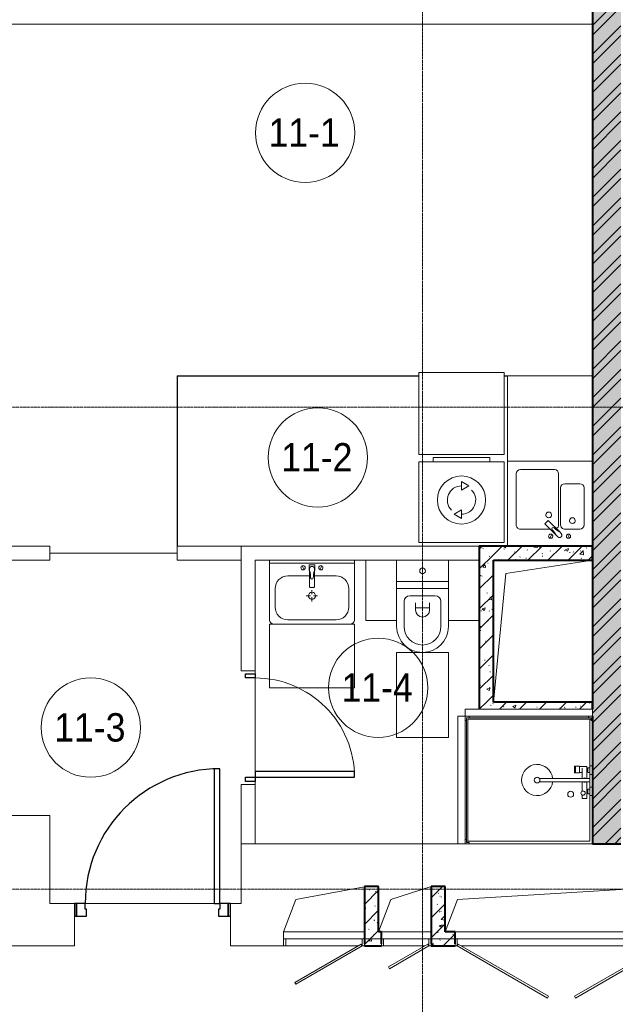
# Model space of a CAD drawing. Header units: millimetres. Extents: x 5617 to 113704, y 7718 to 156189.
# Tile 39 of 48: x 61332 to 65534, y 69989 to 76932. Entities that reach past the tile are written whole.
import ezdxf

# ---------------------------------------------------------------- set-up
doc = ezdxf.new("R2010")
doc.units = ezdxf.units.MM
doc.linetypes.add('ADSK_Линия сетки', pattern=[25, 20, -2.5, 0, -2.5])
doc.linetypes.add('Линия сетки', pattern=[25, 20, -2.5, 0, -2.5])
for name, color, linetype, lineweight in [('Двери', 7, 'Continuous', 18), ('Каркас несущий', 7, 'Continuous', 18), ('Каркас_Импост', 7, 'Continuous', 30), ('Марки помещений', 7, 'Continuous', 20), ('Мебель', 7, 'Continuous', 18), ('Монтажный зазор', 7, 'Continuous', 30), ('Оси', 7, 'Continuous', 9), ('Панель', 7, 'Continuous', 30), ('Перекрытия', 7, 'Continuous', 18), ('Сантехнические приборы', 7, 'Continuous', 18), ('Стены', 7, 'Continuous', 18), ('Стены разрез', 7, 'Continuous', 40), ('Стены штриховка', 7, 'Continuous', 40), ('Электрооборудование', 7, 'Continuous', 18)]:
    doc.layers.add(name, color=color, linetype=linetype, lineweight=lineweight)
doc.styles.add('Arial_3', font='arial.ttf', dxfattribs={"width": 0.9, "height": 200})
pattern_1 = [(50, (0, 0), (218.62117, -19.1268), [22.86, -251.46]), (355, (0, 0), (-42.2919, 229.2684), [18.288, -201.168]), (100.451, (18.22, -1.6), (176.33107, 210.13963), [19.428, -213.708]), (46.184, (0, 60.96), (325.29495, -50.45164), [34.29, -377.19]), (96.636, (27.1, 56.76), (284.883, 296.9127), [29.142, -320.562]), (351.184, (0, 60.96), (284.8858, 296.9107), [27.432, -301.752]), (21, (30.48, 45.72), (181.93753, -122.71832), [22.86, -251.46]), (326, (30.48, 45.72), (74.1622, 221.0262), [18.288, -201.168]), (71.451, (45.64, 35.5), (256.10035, 98.30526), [19.428, -213.708]), (37.5, (0, 0), (3.70639, 101.465895), [3.353, -195.377, 3.353, -200.863, -201.93]), (37.5, (0, 0), (3.70639, 101.465895), [-402.946, 3.353, -198.577]), (7.5, (0, 0), (80.18358, 120.21653), [3.353, -113.081, 3.353, -190.805, -76.962]), (7.5, (0, 0), (80.18358, 120.21653), [-310.591, 3.353, -73.609]), (327.5, (-67.97, 0), (162.70865, -6.87497), [3.353, -72.847, 3.353, -234.391, -315.468]), (327.5, (-67.97, 0), (162.70865, -6.87497), [-313.944, 3.353, -312.115]), (317.5, (-98.45, 0), (177.75468, 30.51183), [3.353, -95.707, 3.353, -154.534, -224.028]), (317.5, (-98.45, 0), (177.75468, 30.51183), [-256.946, 3.353, -220.675])]
pattern_2 = [(45, (0, 0), (-70.71068, 70.71068), [])]

# ---------------------------------------------------------------- blocks, each defined once
blk = doc.blocks.new('MR_Зона обслуживания - MR_Зона обслуживания-2560103-МКСС_K1_L02_4_800_')
at = {"layer": 'Мебель', "color": 254, "lineweight": 9, "true_color": 0xcccccc}
for p, q in [((450, 0), (-450, 0)), ((-450, 0), (-450, -50)), ((450, -50), (450, 0)), ((-450, -50), (450, -50))]:
    blk.add_line(p, q, dxfattribs=at)
blk = doc.blocks.new('MR_Зона обслуживания - MR_Зона обслуживания-2560062-МКСС_K1_L02_4_800_')
at = {"layer": 'Мебель', "color": 254, "lineweight": 9, "true_color": 0xcccccc}
for p, q in [((182.5, 0), (-182.5, 0)), ((-182.5, 0), (-182.5, -600)), ((182.5, -600), (182.5, 0)), ((-182.5, -600), (182.5, -600))]:
    blk.add_line(p, q, dxfattribs=at)
blk = doc.blocks.new('MR_Зона обслуживания - MR_Зона обслуживания-V7-МКСС_K1_L02_4_800_')
at = {"layer": 'Мебель', "color": 254, "lineweight": 9, "true_color": 0xcccccc}
for p, q in [((108.75, 0), (-108.75, 0)), ((-108.75, 0), (-108.75, -425)), ((-108.75, -425), (108.75, -425))]:
    blk.add_line(p, q, dxfattribs=at)
blk = doc.blocks.new('MR_Зона обслуживания - MR_Зона обслуживания-V8-МКСС_K1_L02_4_800_')
at = {"layer": 'Мебель', "color": 254, "lineweight": 9, "true_color": 0xcccccc}
for p, q in [((108.75, 0), (-108.75, 0)), ((-108.75, 0), (-108.75, -425)), ((108.75, -425), (108.75, 0)), ((-108.75, -425), (108.75, -425))]:
    blk.add_line(p, q, dxfattribs=at)
blk = doc.blocks.new('MR_Зона обслуживания - MR_Зона обслуживания-2560074-МКСС_K1_L02_4_800_')
at = {"layer": 'Мебель', "color": 254, "lineweight": 9, "true_color": 0xcccccc}
for p, q in [((300, 450), (-300, 450)), ((-300, 450), (-300, 0)), ((300, 0), (300, 450)), ((-300, 0), (300, 0))]:
    blk.add_line(p, q, dxfattribs=at)
blk = doc.blocks.new('MR_Зона обслуживания - MR_Зона обслуживания-2560098-МКСС_K1_L02_4_800_')
at = {"layer": 'Мебель', "color": 254, "lineweight": 9, "true_color": 0xcccccc}
for p, q in [((300, 580), (-300, 580)), ((-300, 580), (-300, 0)), ((300, 0), (300, 580)), ((-300, 0), (300, 0))]:
    blk.add_line(p, q, dxfattribs=at)
blk = doc.blocks.new('MR_Зона обслуживания - MR_Зона обслуживания-V10-МКСС_K1_L02_4_800_')
at = {"layer": 'Мебель', "color": 254, "lineweight": 9, "true_color": 0xcccccc}
for p, q in [((300, 0), (-300, 0)), ((300, -600), (300, 0)), ((-300, -600), (300, -600))]:
    blk.add_line(p, q, dxfattribs=at)
blk = doc.blocks.new('A_DOR_Door - Вн_3_Одинарная_800x2100-2781343-МКСС_K1_L02_4_800_')
at = {"layer": 'Двери', "color": 254, "lineweight": 30, "true_color": 0xcccccc}
for p, q in [((-380, 20), (-350, 20)), ((-380, -50), (-380, 20)), ((-350, 20), (-350, -50)), ((350, -50), (350, 20)), ((350, 20), (380, 20)), ((380, 20), (380, -50)), ((-350, -50), (-380, -50)), ((-350, -50), (-350, -750)), ((-310, -50), (-350, -50)), ((-350, -50), (-350, -750)), ((-310, -750), (-310, -50)), ((380, -50), (350, -50)), ((-350, -750), (-310, -750))]:
    blk.add_line(p, q, dxfattribs=at)
at = {"layer": 'Двери', "color": 254, "lineweight": 9, "true_color": 0xe5e5e5}
blk.add_arc((-350, -50), 700, 270, 0, dxfattribs=at)
blk = doc.blocks.new('101_Лючок доступа_Двупольный - ЛД_П_1500х2100-3933160-МКСС_K1_L02_4_800_')
at = {"layer": 'Двери', "color": 254, "true_color": 0xcccccc}
for p, q in [((-98.5, 417.5), (-735, 50)), ((-91, 404.5), (-98.5, 417.5)), ((98.5, 417.5), (91, 404.5)), ((735, 50), (98.5, 417.5)), ((-727.5, 37), (-91, 404.5)), ((91, 404.5), (727.5, 37)), ((-735, 50), (-750, 50)), ((-735, 50), (-727.5, 37)), ((0, 50), (-705, 50)), ((705, 50), (0, 50)), ((727.5, 37), (735, 50)), ((750, 50), (735, 50)), ((750, -50), (-750, -50))]:
    blk.add_line(p, q, dxfattribs=at)
at = {"layer": 'Каркас_Импост', "color": 254, "lineweight": 18, "true_color": 0xcccccc}
for p, q in [((-750, 50), (-735, 50)), ((-750, 50), (-750, 0)), ((-750, 0), (-735, 0)), ((-735, 50), (-735, 0)), ((750, 50), (735, 50)), ((735, 50), (735, 0)), ((735, 0), (750, 0)), ((750, 50), (750, 0))]:
    blk.add_line(p, q, dxfattribs=at)
blk = doc.blocks.new('101_Лючок доступа_Однопольный - ЛД_П_350х2100-3928750-МКСС_K1_L02_4_800_')
at = {"layer": 'Двери', "color": 254, "true_color": 0xcccccc}
for p, q in [((117.1, 210), (-160, 50)), ((124.6, 197), (117.1, 210)), ((-152.5, 37), (124.6, 197)), ((-160, 50), (-175, 50)), ((-160, 50), (-152.5, 37)), ((160, 50), (-130, 50)), ((175, -50), (-175, -50))]:
    blk.add_line(p, q, dxfattribs=at)
at = {"layer": 'Каркас_Импост', "color": 254, "lineweight": 18, "true_color": 0xcccccc}
for p, q in [((-175, 50), (-160, 50)), ((-175, 50), (-175, -50)), ((-175, 0), (-160, 0)), ((-160, 50), (-160, 0)), ((175, 50), (160, 50)), ((175, 50), (160, 50)), ((160, 50), (160, 35)), ((160, 50), (160, 0)), ((160, 0), (175, 0)), ((175, 50), (175, -50)), ((175, 35), (175, 50))]:
    blk.add_line(p, q, dxfattribs=at)
blk = doc.blocks.new('101_Лючок доступа_Однопольный - ЛД_П_570х2100-3929508-МКСС_K1_L02_4_800_')
at = {"layer": 'Двери', "color": 254, "true_color": 0xcccccc}
for p, q in [((197.7, 320), (-270, 50)), ((-262.5, 37), (205.2, 307)), ((205.2, 307), (197.7, 320)), ((-270, 50), (-285, 50)), ((-270, 50), (-262.5, 37)), ((270, 50), (-240, 50)), ((285, -50), (-285, -50))]:
    blk.add_line(p, q, dxfattribs=at)
at = {"layer": 'Каркас_Импост', "color": 254, "lineweight": 18, "true_color": 0xcccccc}
for p, q in [((-285, 50), (-270, 50)), ((-285, 50), (-285, -50)), ((-285, 0), (-270, 0)), ((-270, 50), (-270, 0)), ((285, 50), (270, 50)), ((285, 50), (270, 50)), ((270, 50), (270, 35)), ((270, 50), (270, 0)), ((270, 0), (285, 0)), ((285, 50), (285, -50)), ((285, 35), (285, 50))]:
    blk.add_line(p, q, dxfattribs=at)
blk = doc.blocks.new('101_Дверь_Однопольная - _НЧ_Мет_900х2100_Квартира_Л-3602911-МКСС_K1_L02_4_800_')
at = {"layer": 'Каркас_Импост', "color": 254, "true_color": 0xcccccc}
for p, q in [((-475, 150), (-535, 150)), ((-535, 150), (-535, 60)), ((-475, 110), (-475, 150)), ((535, 150), (475, 150)), ((475, 150), (475, 110)), ((535, 60), (535, 150)), ((-465, 110), (-475, 110)), ((-465, 60), (-465, 110)), ((475, 110), (465, 110)), ((465, 110), (465, 60)), ((-535, 60), (-465, 60)), ((465, 60), (535, 60))]:
    blk.add_line(p, q, dxfattribs=at)
at = {"layer": 'Монтажный зазор', "color": 254, "true_color": 0xcccccc}
for p, q in [((-535, 150), (-550, 150)), ((-550, 150), (-550, 60)), ((-535, 60), (-535, 150)), ((550, 150), (535, 150)), ((535, 150), (535, 60)), ((550, 60), (550, 150)), ((-550, 60), (-535, 60)), ((535, 60), (550, 60))]:
    blk.add_line(p, q, dxfattribs=at)
at = {"layer": 'Панель', "color": 254, "true_color": 0xcccccc}
for p, q in [((475, 1100), (435, 1100)), ((435, 1100), (435, 150)), ((475, 150), (475, 1100)), ((435, 150), (475, 150))]:
    blk.add_line(p, q, dxfattribs=at)
blk.add_arc((475, 150), 950, 90, 180, dxfattribs=at)
blk = doc.blocks.new('ПР - 1520_100_Оп1210-250-3955347-МКСС_K1_L02_4_800_')
at = {"layer": 'Каркас несущий', "color": 254, "true_color": 0xffcccc}
blk.add_line((-1000, 0), (1960, 0), dxfattribs=at)
blk.add_line((-1000, 0), (1960, 0), dxfattribs=at)
blk = doc.blocks.new('MR_Душевой поддон - Санузел с душем_900х900-2498930-МКСС_K1_L02_4_800_')
at = {"layer": 'Сантехнические приборы', "color": 253, "true_color": 0xaaaaaa}
for p, q in [((-70, 0), (-100, 0)), ((-100, 0), (-100, -30)), ((-70, -10), (-70, 0)), ((310, 0), (250.2, 0)), ((250.2, 0), (250.2, -20)), ((310, -20), (310, 0)), ((459.8, 0), (400, 0)), ((400, 0), (400, -20)), ((459.8, -20), (459.8, 0)), ((-100, -30), (-100, -870)), ((-100, -30), (-90, -30)), ((-90, -30), (-90, -10)), ((-90, -10), (-70, -10)), ((-80, -10), (-90, -10)), ((-90, -10), (-90, -890)), ((-80, -880), (-80, -10)), ((250.2, -20), (-80, -20)), ((250.2, 0), (-70, 0)), ((250.2, -20), (310, -20)), ((266.7, -42), (253.8, -42)), ((253.8, -42), (253.8, -92.5)), ((296, -20), (264, -20)), ((264, -20), (264, -34)), ((264, -34), (296, -34)), ((293.6, -34), (266.7, -34)), ((266.7, -34), (266.7, -42)), ((338.7, -42), (266.7, -42)), ((266.7, -42), (293.6, -42)), ((293.6, -42), (293.6, -34)), ((296, -34), (296, -20)), ((400, 0), (310, 0)), ((338.7, -20), (310, -20)), ((361.3, -20), (338.7, -20)), ((338.7, -20), (338.7, -375.1)), ((400, -20), (361.3, -20)), ((361.3, -375.1), (361.3, -20)), ((479.1, -42), (361.3, -42)), ((400, -20), (459.8, -20)), ((446, -20), (414, -20)), ((414, -20), (414, -34)), ((414, -34), (446, -34)), ((443.3, -34), (416.4, -34)), ((416.4, -34), (416.4, -42)), ((416.4, -42), (443.3, -42)), ((443.3, -42), (443.3, -34)), ((446, -34), (446, -20)), ((800, 0), (459.8, 0)), ((780, -20), (459.8, -20)), ((479.1, -73.7), (479.1, -42)), ((780, -880), (780, -20)), ((800, -870), (800, 0)), ((298.9, -92.5), (251.9, -92.5)), ((251.9, -92.5), (251.9, -120)), ((251.9, -120), (298.9, -120)), ((298.9, -120), (251.9, -120)), ((251.9, -120), (251.9, -129.1)), ((251.9, -129.1), (298.9, -129.1)), ((253.8, -92.5), (296.6, -92.5)), ((266.7, -73.7), (338.7, -73.7)), ((296.6, -92.5), (296.6, -73.7)), ((298.9, -120), (298.9, -92.5)), ((298.9, -129.1), (298.9, -120)), ((361.3, -73.7), (428.7, -73.7)), ((455.7, -73.7), (479.1, -73.7)), ((-100, -870), (-100, -900)), ((-90, -870), (-100, -870)), ((-100, -900), (-70, -900)), ((-90, -890), (-90, -870)), ((-70, -890), (-90, -890)), ((-90, -890), (790, -890)), ((790, -880), (-80, -880)), ((-70, -900), (-70, -890)), ((-70, -900), (770, -900)), ((790, -890), (770, -890)), ((770, -890), (770, -900)), ((770, -900), (800, -900)), ((800, -870), (790, -870)), ((790, -870), (790, -890)), ((790, -890), (790, -880)), ((800, -900), (800, -870))]:
    blk.add_line(p, q, dxfattribs=at)
for centre, radius, start, end in [((350, -56.1), 15.5, 137.00933, 222.99067), ((350, -56.1), 15.5, 317.00933, 42.99067), ((442.2, -67.2), 15, 334.04828, 205.95172), ((442.2, -67.2), 15, 0, 180), ((442.2, -67.2), 15, 180, 360), ((450, -155.2), 20.9, 0, 180), ((450, -155.2), 20.9, 180, 0), ((350, -391.5), 110, 95.91598, 84.08402), ((350, -391.5), 20, 0, 180), ((350, -391.5), 20, 180, 360), ((350, -391.5), 20, 55.4667, 124.5333)]:
    blk.add_arc(centre, radius, start, end, dxfattribs=at)
blk = doc.blocks.new('MR_Унитаз напольный - Санузел с ванной-2499601-МКСС_K1_L02_4_800_')
at = {"layer": 'Сантехнические приборы', "color": 253, "true_color": 0xaaaaaa}
for p, q in [((-182.5, 200), (-182.5, 50)), ((182.5, 200), (-182.5, 200)), ((182.5, 50), (182.5, 200)), ((-182.5, 50), (182.5, 50)), ((182.5, 50), (-182.5, 50)), ((-182.5, 50), (-182.5, 0)), ((-182.5, 0), (182.5, 0)), ((182.5, 0), (182.5, 50)), ((182.5, 0), (-182.5, 0)), ((-182.5, 0), (-182.5, -267.5)), ((-90, -50), (90, -50)), ((182.5, -267.5), (182.5, 0)), ((-130, -267.5), (-130, -90)), ((-50, -150), (-50, -100)), ((-50, -135), (50, -135)), ((50, -100), (50, -150)), ((130, -90), (130, -267.5))]:
    blk.add_line(p, q, dxfattribs=at)
for centre, radius, start, end in [((0, 125), 20, 0, 180), ((0, 125), 20, 180, 0), ((-90, -90), 40, 90, 180), ((90, -90), 40, 360, 90), ((0, -150), 50, 180, 0), ((0, -267.5), 182.5, 180, 360), ((0, -267.5), 130, 180, 0)]:
    blk.add_arc(centre, radius, start, end, dxfattribs=at)
blk = doc.blocks.new('MR_Тумба-Умывальник с зеркалом - Тумба-умывальник_600-2560072-МКСС_K1_L02_4_800_')
at = {"layer": 'Сантехнические приборы', "color": 253, "true_color": 0xaaaaaa}
for p, q in [((-300, 0), (-300, 420)), ((-270, 450), (270, 450)), ((-170, 420), (170, 420)), ((300, 420), (300, 0)), ((-260, 200), (-260, 330)), ((0, 290), (0, 260)), ((260, 330), (260, 200)), ((-10, 250), (-40, 250)), ((0, 210), (0, 240)), ((40, 250), (10, 250)), ((-17, 73.1), (-17, 187.9)), ((-14, 190.9), (14, 190.9)), ((17, 187.9), (17, 73.1)), ((-17, 110), (-170, 110)), ((-20, 73.1), (-17, 73.1)), ((-20, 33.1), (-20, 73.1)), ((-17, 60), (-17, 73.1)), ((170, 110), (17, 110)), ((17, 73.1), (17, 60)), ((17, 73.1), (20, 73.1)), ((20, 73.1), (20, 33.1)), ((-300, 20), (300, 20)), ((300, 0), (-300, 0)), ((-69.7, 39.8), (-55.6, 66.3)), ((20, 33.1), (-20, 33.1)), ((69.7, 39.8), (55.6, 66.3))]:
    blk.add_line(p, q, dxfattribs=at)
for centre, radius, start, end in [((-270, 420), 30, 90, 180), ((-170, 330), 90, 90, 180), ((170, 330), 90, 0, 90), ((270, 420), 30, 0, 90), ((0, 250), 25, 360, 180), ((0, 250), 25, 180, 360), ((-170, 200), 90, 180, 270), ((-14, 187.9), 3, 90, 180), ((-14, 187.9), 3, 105, 165), ((14, 187.9), 3, 0, 90), ((14, 187.9), 3, 15, 75), ((170, 200), 90, 270, 0), ((-217.6, 129.9), 208.5, 344.18231, 358.4054), ((0, 124.1), 9.19, 0, 180), ((217.6, 129.9), 208.5, 181.5946, 195.81769), ((-62.7, 53.1), 15, 0, 180), ((-62.7, 53.1), 15, 180, 0), ((0, 60), 17, 180, 0), ((62.7, 53.1), 15, 0, 180), ((62.7, 53.1), 15, 180, 0)]:
    blk.add_arc(centre, radius, start, end, dxfattribs=at)
blk = doc.blocks.new('MR_Стиральная машина - Стиральная машина_600-2560097-МКСС_K1_L02_4_800_')
at = {"layer": 'Электрооборудование', "color": 253, "true_color": 0xaaaaaa}
for p, q in [((-300, 570), (300, 570)), ((-300, 0), (-300, 570)), ((-200, 600), (200, 600)), ((-200, 570), (-200, 600)), ((200, 600), (200, 570)), ((300, 570), (300, 0)), ((0, 430), (52, 400)), ((0, 370), (0, 430)), ((52, 400), (0, 370)), ((-52, 200), (0, 230)), ((0, 230), (0, 170)), ((0, 170), (-52, 200)), ((300, 0), (-300, 0))]:
    blk.add_line(p, q, dxfattribs=at)
for radius, start, end in [(170, 0, 180), (100, 90, 225), (100, 270, 45), (170, 180, 0)]:
    blk.add_arc((0, 300), radius, start, end, dxfattribs=at)
blk = doc.blocks.new('MR_Мойка - Кухонная мойка-2498983-МКСС_K1_L02_4_800_')
at = {"layer": 'Сантехнические приборы', "color": 253, "true_color": 0xaaaaaa}
for p, q in [((-300, 50), (-300, -550)), ((-300, 50), (-300, -550)), ((300, 50), (-300, 50)), ((300, -550), (300, 50)), ((-136.7, -6.7), (-122.6, -33.3)), ((-79, -39), (-69.8, -48.2)), ((-69.8, -48.2), (11.4, -129.4)), ((-45.7, -24.2), (-55, -14.9)), ((35.5, -105.4), (-45.7, -24.2)), ((2.7, -6.7), (-11.4, -33.3)), ((-240, -100), (-240, -360)), ((-104, -70), (-210, -70)), ((-74, -360), (-74, -100)), ((-60, -100), (-60, -460)), ((210, -70), (0.1, -70)), ((15.7, -129.4), (35.5, -109.6)), ((240, -460), (240, -100)), ((-210, -390), (-104, -390)), ((-300, -550), (300, -550)), ((-30, -490), (210, -490))]:
    blk.add_line(p, q, dxfattribs=at)
for centre, radius, start, end in [((-129.7, -20), 15, 360, 180), ((-129.7, -20), 15, 180, 360), ((-67, -26.9), 17, 45, 225), ((-171.5, -230.2), 208.5, 46.5946, 60.81769), ((136.3, 77.5), 208.5, 209.18231, 223.4054), ((-21.7, -72.3), 9.19, 225, 45), ((-4.3, -20), 15, 360, 180), ((-4.3, -20), 15, 180, 360), ((-210, -100), 30, 90, 180), ((-157, -130), 20, 360, 180), ((-157, -130), 20, 180, 360), ((-104, -100), 30, 360, 90), ((-30, -100), 30, 118.55106, 180), ((13.5, -127.3), 3, 225, 315), ((13.5, -127.3), 3, 225, 315), ((33.3, -107.5), 3, 315, 45), ((33.3, -107.5), 3, 315, 45), ((210, -100), 30, 360, 90), ((10, -170), 20, 360, 180), ((10, -170), 20, 180, 360), ((-210, -360), 30, 180, 270), ((-104, -360), 30, 270, 360), ((-30, -460), 30, 180, 270), ((210, -460), 30, 270, 360)]:
    blk.add_arc(centre, radius, start, end, dxfattribs=at)
blk = doc.blocks.new('135_SLK_K1_AR_rvt-1-МКСС_K1_L02_4_800_')
at = {"layer": 'Стены разрез', "lineweight": 9, "true_color": 0xcccccc}
h = blk.add_hatch(dxfattribs=at)
h.set_pattern_fill('FP_1', color=254, style=0, pattern_type=2)
h.set_pattern_definition(pattern_1)
h.paths.add_polyline_path([(48150, 71120), (48150, 77400), (47950, 77400), (47950, 71120)])
h = blk.add_hatch(dxfattribs=at)
h.set_pattern_fill('FP_3', color=254, style=0, pattern_type=2)
h.set_pattern_definition([(45, (0, 0), (-101.02788, 101.02788), []), (45, (67.35, 0), (-101.02788, 101.02788), [])])
h.paths.add_polyline_path([(48150, 71120), (48150, 77400), (47950, 77400), (47950, 71120)])
h = blk.add_hatch(dxfattribs=at)
h.set_pattern_fill('FP_1', color=254, style=0, pattern_type=2)
h.set_pattern_definition(pattern_1)
h.paths.add_polyline_path([(47250, 72120), (47250, 73220), (47150, 73220), (47150, 72120)])
h = blk.add_hatch(dxfattribs=at)
h.set_pattern_fill('FP_2', color=254, style=0, pattern_type=2)
h.set_pattern_definition(pattern_2)
h.paths.add_polyline_path([(47250, 72120), (47250, 73220), (47150, 73220), (47150, 72120)])
h = blk.add_hatch(dxfattribs=at)
h.set_pattern_fill('FP_1', color=254, style=0, pattern_type=2)
h.set_pattern_definition(pattern_1)
h.paths.add_polyline_path([(47250, 73120), (47950, 73120), (47950, 73220), (47250, 73220), (47250, 73189.2)])
h = blk.add_hatch(dxfattribs=at)
h.set_pattern_fill('FP_2', color=254, style=0, pattern_type=2)
h.set_pattern_definition(pattern_2)
h.paths.add_polyline_path([(47250, 73120), (47950, 73120), (47950, 73220), (47250, 73220), (47250, 73189.2)])
h = blk.add_hatch(dxfattribs=at)
h.set_pattern_fill('FP_1', color=254, style=0, pattern_type=2)
h.set_pattern_definition(pattern_1)
h.paths.add_polyline_path([(47200, 72070), (47950, 72070), (47950, 72120), (47150, 72120), (47150, 72070)])
h = blk.add_hatch(dxfattribs=at)
h.set_pattern_fill('FP_2', color=254, style=0, pattern_type=2)
h.set_pattern_definition(pattern_2)
h.paths.add_polyline_path([(47200, 72070), (47950, 72070), (47950, 72120), (47150, 72120), (47150, 72070)])
h = blk.add_hatch(dxfattribs=at)
h.set_pattern_fill('FP_1', color=254, style=0, pattern_type=2)
h.set_pattern_definition(pattern_1)
h.paths.add_polyline_path([(46440, 70500), (46440, 70820), (46340, 70820), (46340, 70500)])
h = blk.add_hatch(dxfattribs=at)
h.set_pattern_fill('FP_2', color=254, style=0, pattern_type=2)
h.set_pattern_definition(pattern_2)
h.paths.add_polyline_path([(46440, 70500), (46440, 70820), (46340, 70820), (46340, 70500)])
h = blk.add_hatch(dxfattribs=at)
h.set_pattern_fill('FP_1', color=254, style=0, pattern_type=2)
h.set_pattern_definition(pattern_1)
h.paths.add_polyline_path([(46810, 70500), (46910, 70500), (46910, 70820), (46810, 70820)])
h = blk.add_hatch(dxfattribs=at)
h.set_pattern_fill('FP_2', color=254, style=0, pattern_type=2)
h.set_pattern_definition(pattern_2)
h.paths.add_polyline_path([(46810, 70500), (46910, 70500), (46910, 70820), (46810, 70820)])
h = blk.add_hatch(dxfattribs=at)
h.set_pattern_fill('FP_1', color=254, style=0, pattern_type=2)
h.set_pattern_definition(pattern_1)
h.paths.add_polyline_path([(50700, 70400), (50700, 70500), (50620, 70500), (50620, 70400)])
h.paths.add_polyline_path([(46810, 70400), (46980, 70400), (46980, 70500), (46810, 70500), (46810, 70413)])
h.paths.add_polyline_path([(48480, 70400), (49270, 70400), (49270, 70500), (48480, 70500), (48480, 70413)])
h.paths.add_polyline_path([(46340, 70400), (46460, 70400), (46460, 70500), (46340, 70500), (46340, 70413)])
h = blk.add_hatch(dxfattribs=at)
h.set_pattern_fill('FP_2', color=254, style=0, pattern_type=2)
h.set_pattern_definition(pattern_2)
h.paths.add_polyline_path([(50700, 70400), (50700, 70500), (50620, 70500), (50620, 70400)])
h.paths.add_polyline_path([(46810, 70400), (46980, 70400), (46980, 70500), (46810, 70500), (46810, 70413)])
h.paths.add_polyline_path([(48480, 70400), (49270, 70400), (49270, 70500), (48480, 70500), (48480, 70413)])
h.paths.add_polyline_path([(46340, 70400), (46460, 70400), (46460, 70500), (46340, 70500), (46340, 70413)])
at = {"color": 254, "lineweight": 18, "true_color": 0xcccccc}
for p, q in [((47337.1, 73027.8), (47950, 73120)), ((47250, 72120), (47337.1, 73027.8)), ((45857.1, 70727.8), (46340, 70818.1)), ((46527.1, 70727.8), (46810, 70820)), ((46997.1, 70727.8), (48480, 70820)), ((45770, 70500), (45857.1, 70727.8)), ((46440, 70500), (46527.1, 70727.8)), ((46910, 70500), (46997.1, 70727.8))]:
    blk.add_line(p, q, dxfattribs=at)
at = {"layer": 'Перекрытия', "color": 254, "true_color": 0xcccccc}
for p, q in [((47950, 76900), (43400, 76900)), ((45570, 72340), (45570, 72320)), ((45570, 72320), (45570, 72340)), ((45570, 72290), (45570, 71630)), ((45570, 71630), (45570, 72290)), ((45570, 71560), (45570, 71540)), ((45570, 71540), (45570, 71560)), ((43400, 71320), (44120, 71320)), ((44120, 71320), (44120, 70700)), ((45470, 70700), (45470, 71120)), ((45570, 71120), (46400, 71120)), ((46400, 71120), (46870, 71120)), ((46870, 71120), (47000, 71120)), ((47050, 71120), (47950, 71120)), ((44120, 70700), (44295, 70700)), ((45280, 70700), (44370, 70700)), ((44370, 70700), (45280, 70700)), ((45395, 70700), (45470, 70700)), ((44295, 70610), (44295, 70400)), ((45395, 70400), (45395, 70610)), ((44295, 70400), (43820, 70400)), ((45770, 70400), (45395, 70400))]:
    blk.add_line(p, q, dxfattribs=at)
at = {"layer": 'Стены', "color": 254, "true_color": 0xcccccc}
for p, q in [((45019.6, 74420.4), (46725, 74420.4)), ((45019.6, 74420.4), (45019.6, 74419.6)), ((45019.6, 73220), (45019.6, 74419.6)), ((46725, 74419.6), (45020.4, 74419.6)), ((45020.4, 74419.6), (45020.4, 73220)), ((47325, 74420.4), (47950, 74420.4)), ((47350, 74419.6), (47325, 74419.6)), ((43400, 73220), (44120, 73220)), ((44120, 73120), (44120, 73220)), ((45019.6, 73220), (45020, 73220)), ((45020, 73120), (45020, 73220)), ((45020.4, 73220), (45470, 73220)), ((45470, 73220), (47150, 73220)), ((45470, 73220), (45470, 73120)), ((45470, 73120), (45470, 73220)), ((44120, 73120), (43400, 73120)), ((44120, 73170.4), (45020, 73170.4)), ((44120, 73170.4), (44120, 73169.6)), ((45020, 73169.6), (44120, 73169.6)), ((45020, 73170.4), (45020, 73169.6)), ((45470, 73120), (45020, 73120)), ((45470, 72340), (45470, 73120)), ((46350, 73120), (45570, 73120)), ((45570, 73120), (45570, 72340)), ((46932.5, 73120), (46567.5, 73120)), ((45470, 72340), (45570, 72340)), ((45470, 71120), (45470, 71540)), ((45570, 71540), (45470, 71540)), ((45570, 71540), (45570, 71120)), ((45470, 71120), (45570, 71120)), ((45770, 70415), (45770, 70500)), ((45770, 70500), (46340, 70500)), ((46460, 70500), (46810, 70500)), ((46980, 70500), (48480, 70500))]:
    blk.add_line(p, q, dxfattribs=at)
at = {"layer": 'Стены разрез', "color": 254, "true_color": 0xcccccc}
for p, q in [((47950, 77400), (47950, 72120)), ((47150, 73220), (47150, 72120)), ((47250, 73220), (47150, 73220)), ((47950, 73220), (47250, 73220)), ((47950, 73120), (47950, 73220)), ((47250, 73120), (47950, 73120)), ((47250, 72120), (47250, 73120)), ((47150, 72120), (47150, 72070)), ((47950, 72120), (47250, 72120)), ((47950, 72020), (47950, 71120)), ((47950, 71120), (48150, 71120)), ((46340, 70820), (46340, 70500)), ((46440, 70820), (46340, 70820)), ((46440, 70500), (46440, 70820)), ((46810, 70820), (46810, 70500)), ((46910, 70820), (46810, 70820)), ((46910, 70500), (46910, 70820)), ((46340, 70500), (46340, 70415)), ((46460, 70500), (46440, 70500)), ((46460, 70415), (46460, 70500)), ((46810, 70500), (46810, 70415)), ((46980, 70500), (46910, 70500)), ((46980, 70415), (46980, 70500)), ((46340, 70400), (46460, 70400)), ((46810, 70400), (46980, 70400))]:
    blk.add_line(p, q, dxfattribs=at)
at = {"layer": 'Стены штриховка', "color": 254, "true_color": 0xcccccc}
for p, q in [((47950, 72070), (47950, 72120)), ((47950, 72120), (47950, 72070))]:
    blk.add_line(p, q, dxfattribs=at)
at = {"layer": 'Двери', "color": 254, "lineweight": 18, "true_color": 0xcccccc}
for name, p, rotation in [('A_DOR_Door - Вн_3_Одинарная_800x2100-2781343-МКСС_K1_L02_4_800_', (45520, 71940), 89.99999999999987), ('101_Лючок доступа_Однопольный - ЛД_П_570х2100-3929508-МКСС_K1_L02_4_800_', (46055, 70450), 180), ('101_Лючок доступа_Однопольный - ЛД_П_350х2100-3928750-МКСС_K1_L02_4_800_', (46635, 70450), 180), ('101_Лючок доступа_Двупольный - ЛД_П_1500х2100-3933160-МКСС_K1_L02_4_800_', (47730, 70450), 180)]:
    blk.add_blockref(name, p, dxfattribs=dict(at, rotation=rotation))
blk.add_blockref('101_Дверь_Однопольная - _НЧ_Мет_900х2100_Квартира_Л-3602911-МКСС_K1_L02_4_800_', (44845, 70550), dxfattribs=at)
at = {"layer": 'Каркас несущий', "color": 254, "lineweight": 18, "true_color": 0xcccccc, "rotation": 180}
blk.add_blockref('ПР - 1520_100_Оп1210-250-3955347-МКСС_K1_L02_4_800_', (47730, 70450), dxfattribs=at)
at = {"layer": 'Мебель', "color": 254, "lineweight": 18, "true_color": 0xcccccc}
for name, p in [('MR_Зона обслуживания - MR_Зона обслуживания-2560098-МКСС_K1_L02_4_800_', (47025, 73865)), ('MR_Зона обслуживания - MR_Зона обслуживания-V8-МКСС_K1_L02_4_800_', (46458.7, 73120)), ('MR_Зона обслуживания - MR_Зона обслуживания-V7-МКСС_K1_L02_4_800_', (47041.2, 73120)), ('MR_Зона обслуживания - MR_Зона обслуживания-2560062-МКСС_K1_L02_4_800_', (46750, 72470))]:
    blk.add_blockref(name, p, dxfattribs=at)
for name, p, rotation in [('MR_Зона обслуживания - MR_Зона обслуживания-V10-МКСС_K1_L02_4_800_', (47650, 73820), 180), ('MR_Зона обслуживания - MR_Зона обслуживания-2560074-МКСС_K1_L02_4_800_', (45970, 72670), 180), ('MR_Зона обслуживания - MR_Зона обслуживания-2560103-МКСС_K1_L02_4_800_', (47050, 71570), 270.0000000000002), ('MR_Зона обслуживания - MR_Зона обслуживания-2560103-МКСС_K1_L02_4_800_', (47500, 72020), 180)]:
    blk.add_blockref(name, p, dxfattribs=dict(at, rotation=rotation))
at = {"layer": 'Сантехнические приборы', "color": 253, "lineweight": 18, "true_color": 0xaaaaaa}
for name, p, rotation in [('MR_Мойка - Кухонная мойка-2498983-МКСС_K1_L02_4_800_', (47650, 73270), 180), ('MR_Тумба-Умывальник с зеркалом - Тумба-умывальник_600-2560072-МКСС_K1_L02_4_800_', (45970, 73120), 180), ('MR_Душевой поддон - Санузел с душем_900х900-2498930-МКСС_K1_L02_4_800_', (47950, 71920), 270.0000000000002)]:
    blk.add_blockref(name, p, dxfattribs=dict(at, rotation=rotation))
blk.add_blockref('MR_Унитаз напольный - Санузел с ванной-2499601-МКСС_K1_L02_4_800_', (46750, 72920), dxfattribs=at)
at = {"layer": 'Электрооборудование', "color": 253, "lineweight": 18, "true_color": 0xaaaaaa}
blk.add_blockref('MR_Стиральная машина - Стиральная машина_600-2560097-МКСС_K1_L02_4_800_', (47025, 73245), dxfattribs=at)
blk = doc.blocks.new('050_Марка_Помещение - Номер-620969-МКСС_K1_L02_4_800_')
at = {"layer": 'Марки помещений'}
blk.add_circle((0, 0), 3.5, dxfattribs=at)

msp = doc.modelspace()

# ---------------------------------------------------------------- linework, layer by layer
at = {"layer": 'Оси', "linetype": 'Линия сетки'}
msp.add_line((64174.1, 54163.6), (64174.1, 82700), dxfattribs=at)
at = {"layer": 'Оси', "linetype": 'ADSK_Линия сетки'}
for p, q in [((80704.2, 74200), (26311.9, 74200)), ((80704.2, 70800), (26311.9, 70800))]:
    msp.add_line(p, q, dxfattribs=at)

# ---------------------------------------------------------------- block references
at = {"lineweight": 5}
msp.add_blockref('135_SLK_K1_AR_rvt-1-МКСС_K1_L02_4_800_', (17424.1, 0), dxfattribs=at)
at = {"layer": 'Марки помещений', "xscale": 99.99999999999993, "yscale": 99.99999999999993, "zscale": 99.99999999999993}
for p in [(63345.5, 76134.2), (63434.8, 73844.6), (63860.7, 72221.2), (61833.4, 71940)]:
    msp.add_blockref('050_Марка_Помещение - Номер-620969-МКСС_K1_L02_4_800_', p, dxfattribs=at)

# ---------------------------------------------------------------- texts
at = {"layer": 'Марки помещений', "lineweight": 9, "char_height": 200, "width": 620.506, "attachment_point": 1, "style": 'Arial_3'}
for s, insert in [('11-1', (63087.4, 76235.9)), ('11-2', (63176.7, 73946.4)), ('11-4', (63602.6, 72322.9)), ('11-3', (61575.3, 72041.8))]:
    msp.add_mtext(s, dxfattribs=dict(at, insert=insert))

doc.saveas('drawing.dxf')
